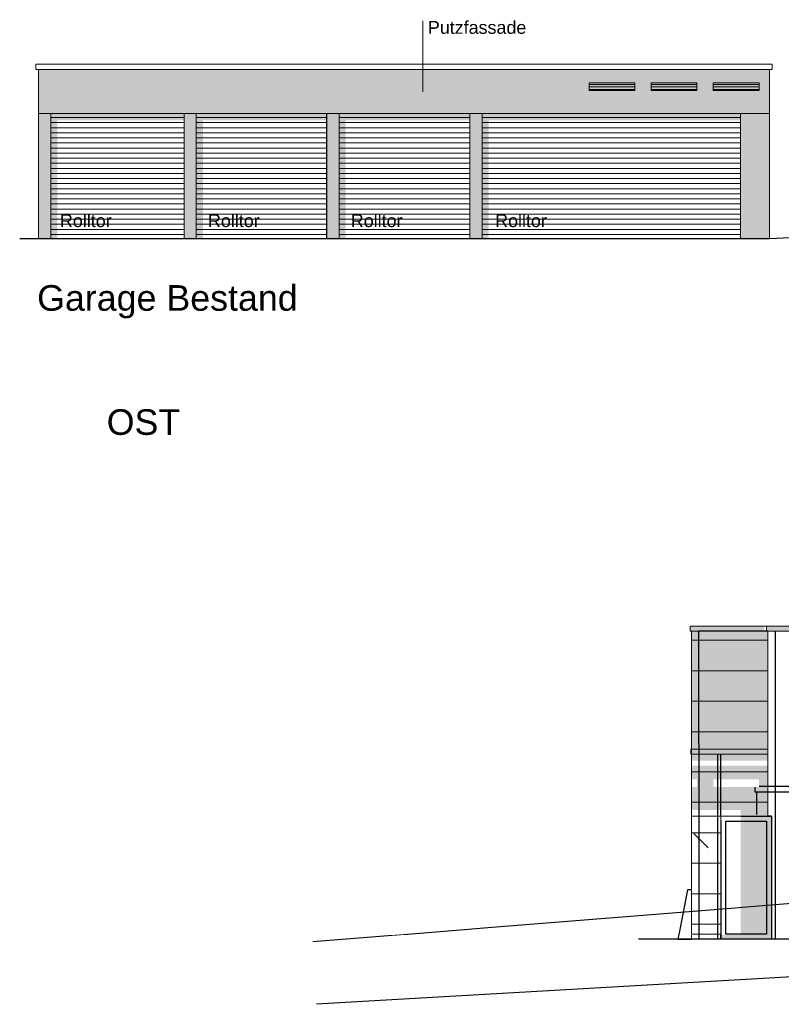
# Model space of a CAD drawing. Header units: metres. Extents: x -8.5 to 47, y -9.6 to 55.9.
# Tile 2 of 13: x -8.5 to 6.5, y 5.1 to 24.5. Entities that reach past the tile are written whole.
import ezdxf

# ---------------------------------------------------------------- set-up
doc = ezdxf.new("R2010")
doc.units = ezdxf.units.M
doc.set_wipeout_variables(frame=1)
for name, color, linetype in [('002AA_AA', 109, 'Continuous'), ('003ARCH_A', 7, 'Continuous'), ('003TX_TXT', 7, 'Continuous')]:
    doc.layers.add(name, color=color, linetype=linetype)
doc.layers.add('003SON_SON', color=7, linetype='Continuous', plot=False)
doc.styles.add('ARIAL', font='arial.ttf')
doc.styles.add('Arial Narrow', font='arial.ttf')
pattern_1 = [(0, (33.06693, 39.88212), (0, 0.1), [])]
pattern_2 = [(0, (33.066935, 39.882123), (0, 0.05), [])]

msp = doc.modelspace()

# ---------------------------------------------------------------- hatches: boundary and pattern name
at = {"layer": '003ARCH_A', "linetype": 'Continuous', "lineweight": 0}
for points in [[(-8.1464, 23.5279), (6.2186, 23.5279), (6.2186, 22.6579), (-8.1464, 22.6579)], [(-8.1464, 22.6579), (-7.9064, 22.6579), (-7.9064, 20.1979), (-8.1464, 20.1979)], [(-5.2864, 22.6579), (-5.0464, 22.6579), (-5.0464, 20.1979), (-5.2864, 20.1979)], [(-2.4764, 22.6579), (-2.2364, 22.6579), (-2.2364, 20.1979), (-2.4764, 20.1979)], [(0.3336, 22.6579), (0.5736, 22.6579), (0.5736, 20.1979), (0.3336, 20.1979)], [(5.6536, 22.6579), (6.2186, 22.6579), (6.2186, 20.1979), (5.6536, 20.1979)], [(6.1137, 12.4841), (4.6617, 12.4841), (4.6617, 12.5841), (6.1137, 12.5841)], [(7.6307, 12.4841), (6.1617, 12.4841), (6.1617, 12.5841), (7.6307, 12.5841)], [(6.1917, 10.1665), (4.6917, 10.1665), (4.6917, 11.6029), (4.6917, 12.4841), (6.1917, 12.4841)], [(6.1917, 10.0665), (4.6771, 10.0665), (4.6771, 10.1665), (6.1917, 10.1665)], [(4.6917, 10.0665), (6.1917, 10.0665), (6.1917, 8.8465), (4.6917, 8.8465)], [(4.6917, 8.8465), (5.2667, 8.8465), (5.2667, 6.5265), (4.6917, 6.5265)], [(5.2667, 8.8465), (6.2617, 8.8465), (6.2617, 6.4265), (5.2667, 6.4265)], [(5.3667, 8.7465), (6.1617, 8.7465), (6.1617, 6.5265), (5.3667, 6.5265)]]:
    msp.add_hatch(color=254, dxfattribs=at).paths.add_polyline_path(points)
at = {"layer": '003ARCH_A', "linetype": 'Continuous', "lineweight": 9}
h = msp.add_hatch(dxfattribs=at)
h.set_pattern_fill('GLAS HORIZ_ 1MM', color=254, style=0, pattern_type=2)
h.set_pattern_definition(pattern_2)
h.paths.add_polyline_path([(2.6757, 23.2614), (3.5757, 23.2614), (3.5757, 23.1114), (2.6757, 23.1114)])
h = msp.add_hatch(dxfattribs=at)
h.set_pattern_fill('GLAS HORIZ_ 1MM', color=254, style=0, pattern_type=2)
h.set_pattern_definition(pattern_2)
h.paths.add_polyline_path([(3.8957, 23.2614), (4.7957, 23.2614), (4.7957, 23.1114), (3.8957, 23.1114)])
h = msp.add_hatch(dxfattribs=at)
h.set_pattern_fill('GLAS HORIZ_ 1MM', color=254, style=0, pattern_type=2)
h.set_pattern_definition(pattern_2)
h.paths.add_polyline_path([(5.1157, 23.2614), (6.0157, 23.2614), (6.0157, 23.1114), (5.1157, 23.1114)])
h = msp.add_hatch(dxfattribs=at)
h.set_pattern_fill('GLAS HORIZ_ 2MM', style=0, pattern_type=2)
h.set_pattern_definition(pattern_1)
h.paths.add_polyline_path([(-7.9064, 22.6579), (-5.2864, 22.6579), (-5.2864, 20.1979), (-7.9064, 20.1979)])
h = msp.add_hatch(dxfattribs=at)
h.set_pattern_fill('GLAS HORIZ_ 2MM', style=0, pattern_type=2)
h.set_pattern_definition(pattern_1)
h.paths.add_polyline_path([(-5.0464, 22.6579), (-2.4764, 22.6579), (-2.4764, 20.1979), (-5.0464, 20.1979)])
h = msp.add_hatch(dxfattribs=at)
h.set_pattern_fill('GLAS HORIZ_ 2MM', style=0, pattern_type=2)
h.set_pattern_definition(pattern_1)
h.paths.add_polyline_path([(-2.2364, 22.6579), (0.3336, 22.6579), (0.3336, 20.1979), (-2.2364, 20.1979)])
h = msp.add_hatch(dxfattribs=at)
h.set_pattern_fill('GLAS HORIZ_ 2MM', style=0, pattern_type=2)
h.set_pattern_definition(pattern_1)
h.paths.add_polyline_path([(0.5736, 22.6579), (5.6536, 22.6579), (5.6536, 20.1979), (0.5736, 20.1979)])
at = {"layer": '003SON_SON', "linetype": 'Continuous', "lineweight": 0}
for points in [[(-7.7764, 20.2007), (-7.9064, 20.2007), (-7.9064, 22.6579), (-5.2864, 22.6579), (-5.2864, 22.5279), (-7.7764, 22.5279)], [(-4.9164, 20.2007), (-5.0464, 20.2007), (-5.0464, 22.6579), (-2.4764, 22.6579), (-2.4764, 22.5279), (-4.9164, 22.5279)], [(-2.1064, 20.2007), (-2.2364, 20.2007), (-2.2364, 22.6579), (0.3336, 22.6579), (0.3336, 22.5279), (-2.1064, 22.5279)], [(5.6536, 22.6579), (5.6536, 22.5279), (0.7036, 22.5279), (0.7036, 20.2007), (0.5736, 20.2007), (0.5736, 22.6579)]]:
    msp.add_hatch(color=251, dxfattribs=at).paths.add_polyline_path(points)

# ---------------------------------------------------------------- linework, layer by layer
at = {"layer": '002AA_AA', "color": 7}
for p, q in [((6.2186, 20.1979), (-8.5163, 20.1979)), ((-7.1888, 20.1979), (-8.1464, 20.1979)), ((8.3436, 20.2879), (6.2186, 20.1979)), ((11.0273, 5.9404), (-2.6829, 5.1469))]:
    msp.add_line(p, q, dxfattribs=at)
at = {"layer": '003ARCH_A', "color": 7, "linetype": 'Continuous', "lineweight": 9}
for p, q in [((-8.1464, 23.3379), (-8.1464, 20.1979)), ((6.2186, 23.3379), (6.2186, 20.1979)), ((6.2186, 22.6579), (-8.1464, 22.6579)), ((-7.1888, 22.6579), (-8.1464, 22.6579)), ((-7.9064, 22.6579), (-7.9064, 20.1979)), ((5.6536, 22.6579), (5.6536, 20.1979)), ((6.1917, 12.3045), (4.6917, 12.3045)), ((6.1917, 11.7045), (4.6917, 11.7045)), ((6.1917, 11.1045), (4.6917, 11.1045)), ((6.1917, 10.5045), (4.6917, 10.5045)), ((6.1917, 9.7203), (4.6917, 9.7203)), ((6.1917, 9.1203), (4.6917, 9.1203))]:
    msp.add_line(p, q, dxfattribs=at)
at = {"layer": '003ARCH_A', "color": 7, "linetype": 'Continuous', "lineweight": 15}
for p, q in [((-5.2864, 20.1979), (-5.2864, 22.6579)), ((-5.0464, 20.1979), (-5.0464, 22.6579)), ((-2.2364, 20.1979), (-2.2364, 22.6579)), ((0.3336, 20.1979), (0.3336, 22.6579)), ((0.5736, 20.1979), (0.5736, 22.6579))]:
    msp.add_line(p, q, dxfattribs=at)
at = {"layer": '003ARCH_A', "color": 7}
for p, q in [((-2.4764, 20.1979), (-2.4764, 22.6579)), ((4.8317, 11.8341), (4.8317, 12.4841)), ((6.1917, 12.4841), (4.8317, 12.4841)), ((4.8317, 10.2662), (4.8317, 11.8341)), ((11.0958, 9.4267), (5.9367, 9.4267)), ((5.9367, 9.4267), (5.9367, 9.3267)), ((5.9367, 9.3267), (11.0959, 9.3262)), ((5.9667, 9.3267), (5.9667, 8.8765)), ((6.2617, 8.8465), (6.1917, 8.8465)), ((6.2617, 8.8465), (6.2617, 7.147))]:
    msp.add_line(p, q, dxfattribs=at)
at = {"layer": '003ARCH_A', "color": 7, "linetype": 'Continuous', "lineweight": 18}
for p, q in [((6.1917, 12.5841), (4.6917, 12.5841)), ((4.6917, 12.4841), (4.6917, 11.6941)), ((4.6917, 8.9067), (4.6917, 6.4265))]:
    msp.add_line(p, q, dxfattribs=at)
at = {"layer": '003ARCH_A', "color": 254, "linetype": 'Continuous', "lineweight": 18, "flags": 128}
for points in [[(-8.1989, 23.6279), (6.2711, 23.6279), (6.2711, 23.5279), (-8.1989, 23.5279)], [(2.6757, 23.2614), (3.5757, 23.2614), (3.5757, 23.1114), (2.6757, 23.1114)], [(3.8957, 23.2614), (4.7957, 23.2614), (4.7957, 23.1114), (3.8957, 23.1114)], [(5.1157, 23.2614), (6.0157, 23.2614), (6.0157, 23.1114), (5.1157, 23.1114)], [(6.1917, 10.1665), (4.6917, 10.1665), (4.6917, 11.6029), (4.6917, 11.6029), (4.6917, 12.4841), (6.1917, 12.4841)], [(6.1917, 10.0665), (4.6771, 10.0665), (4.6771, 10.1665), (6.1917, 10.1665)]]:
    msp.add_lwpolyline(points, close=True, dxfattribs=at)
at = {"layer": '003ARCH_A', "color": 254, "linetype": 'Continuous', "lineweight": 9, "flags": 128}
for points in [[(-8.1464, 23.5279), (6.2186, 23.5279), (6.2186, 22.6579), (-8.1464, 22.6579)], [(-8.1464, 22.6579), (-7.9064, 22.6579), (-7.9064, 20.1979), (-8.1464, 20.1979)], [(-5.2864, 22.6579), (-5.0464, 22.6579), (-5.0464, 20.1979), (-5.2864, 20.1979)], [(-2.4764, 22.6579), (-2.2364, 22.6579), (-2.2364, 20.1979), (-2.4764, 20.1979)], [(0.3336, 22.6579), (0.5736, 22.6579), (0.5736, 20.1979), (0.3336, 20.1979)], [(5.6536, 22.6579), (6.2186, 22.6579), (6.2186, 20.1979), (5.6536, 20.1979)]]:
    msp.add_lwpolyline(points, close=True, dxfattribs=at)
at = {"layer": '003ARCH_A', "color": 7, "linetype": 'Continuous', "lineweight": 18, "flags": 128}
for points in [[(-7.9064, 22.6579), (-5.2864, 22.6579), (-5.2864, 20.1979), (-7.9064, 20.1979)], [(-5.0464, 22.6579), (-2.4764, 22.6579), (-2.4764, 20.1979), (-5.0464, 20.1979)], [(-2.2364, 22.6579), (0.3336, 22.6579), (0.3336, 20.1979), (-2.2364, 20.1979)], [(0.5736, 22.6579), (5.6536, 22.6579), (5.6536, 20.1979), (0.5736, 20.1979)]]:
    msp.add_lwpolyline(points, close=True, dxfattribs=at)
at = {"layer": '003ARCH_A', "color": 254, "linetype": 'Continuous', "lineweight": 18, "flags": 128}
for points in [[(6.1137, 12.4841), (4.6617, 12.4841), (4.6617, 12.5841), (6.1137, 12.5841)], [(7.6307, 12.4841), (6.1617, 12.4841), (6.1617, 12.5841), (7.6307, 12.5841)]]:
    msp.add_lwpolyline(points, dxfattribs=at)
at = {"layer": '003ARCH_A', "color": 254, "flags": 128}
msp.add_lwpolyline([(5.2667, 8.8465), (6.2617, 8.8465), (6.2617, 6.4265), (5.2667, 6.4265)], close=True, dxfattribs=at)
at = {"layer": '003TX_TXT', "color": 7, "linetype": 'Continuous', "lineweight": 18}
msp.add_line((-0.5893, 24.4859), (-0.5893, 23.0859), dxfattribs=at)

# ---------------------------------------------------------------- texts
at = {"layer": '003TX_TXT', "color": 7, "attachment_point": 1}
for s, insert, char_height, line_spacing_factor, style in [('Putzfassade', (-0.4931, 24.4792), 0.251722, 0.968358, 'Arial Narrow'), ('Rolltor', (-7.7249, 20.6799), 0.25172, 0.970891, 'ARIAL'), ('Rolltor', (-4.8153, 20.6799), 0.25172, 0.970891, 'ARIAL'), ('Rolltor', (-2.0081, 20.6799), 0.25172, 0.970891, 'ARIAL'), ('Rolltor', (0.8292, 20.6799), 0.25172, 0.970891, 'ARIAL'), ('Garage Bestand', (-8.1738, 19.2864), 0.503443, 0.970891, 'ARIAL'), ('OST', (-6.8062, 16.8461), 0.50344, 0.970891, 'ARIAL')]:
    msp.add_mtext(s, dxfattribs=dict(at, insert=insert, char_height=char_height, line_spacing_factor=line_spacing_factor, style=style))

# ---------------------------------------------------------------- wipeouts: each hides what was drawn before it
at = {"color": 254, "linetype": 'Continuous', "lineweight": 18}
msp.add_wipeout([(2.6757, 9.572), (3.5757, 9.572), (3.5757, 9.422), (2.6757, 9.422)], dxfattribs=at).dxf.layer = '003ARCH_A'
at = {"color": 255, "linetype": 'Continuous', "lineweight": 18}
for points in [[(-7.9064, 8.9685), (-5.2864, 8.9685), (-5.2864, 6.5085), (-7.9064, 6.5085)], [(-5.0464, 8.9685), (-2.4764, 8.9685), (-2.4764, 6.5085), (-5.0464, 6.5085)], [(-2.2364, 8.9685), (0.3336, 8.9685), (0.3336, 6.5085), (-2.2364, 6.5085)]]:
    msp.add_wipeout(points, dxfattribs=at).dxf.layer = '003ARCH_A'

# ---------------------------------------------------------------- next in the draw order: wipeouts: each hides what was drawn before it
at = {"color": 254, "linetype": 'Continuous', "lineweight": 18}
for points in [[(-8.1989, 9.9385), (6.2711, 9.9385), (6.2711, 9.8385), (-8.1989, 9.8385)], [(3.8957, 9.572), (4.7957, 9.572), (4.7957, 9.422), (3.8957, 9.422)], [(5.1157, 9.572), (6.0157, 9.572), (6.0157, 9.422), (5.1157, 9.422)]]:
    msp.add_wipeout(points, dxfattribs=at).dxf.layer = '003ARCH_A'
at = {"color": 255, "linetype": 'Continuous', "lineweight": 18}
msp.add_wipeout([(0.5736, 8.9685), (5.6536, 8.9685), (5.6536, 6.5085), (0.5736, 6.5085)], dxfattribs=at).dxf.layer = '003ARCH_A'

# ---------------------------------------------------------------- next in the draw order: linework, layer by layer
at = {"layer": '002AA_AA', "color": 7}
for p, q in [((11.0889, 7.4828), (4.8091, 6.9789)), ((4.8091, 6.9789), (-2.7538, 6.372)), ((7.0887, 6.4265), (3.6487, 6.4265))]:
    msp.add_line(p, q, dxfattribs=at)
at = {"layer": '003ARCH_A', "color": 7}
for p, q in [((6.3317, 12.4861), (6.3317, 6.4265)), ((4.8317, 10.2662), (4.8317, 6.4265)), ((5.1967, 10.0665), (5.1967, 6.4265)), ((5.2667, 8.8465), (5.2667, 10.0665)), ((5.2667, 8.7615), (5.2667, 6.4265)), ((4.7337, 8.5065), (5.0137, 8.2265)), ((4.612, 7.3965), (4.4222, 6.4265)), ((4.6976, 7.3965), (4.612, 7.3965)), ((4.4222, 6.4265), (4.6976, 6.4265))]:
    msp.add_line(p, q, dxfattribs=at)
at = {"layer": '003ARCH_A', "color": 7, "linetype": 'Continuous', "lineweight": 18}
msp.add_line((4.6917, 11.6941), (4.6917, 8.9067), dxfattribs=at)
at = {"layer": '003ARCH_A', "color": 7, "linetype": 'Continuous', "lineweight": 9}
for p, q in [((5.2667, 8.5203), (4.6917, 8.5203)), ((5.2667, 7.9203), (4.6917, 7.9203)), ((5.2667, 7.3203), (4.6917, 7.3203)), ((5.2667, 6.7203), (4.6917, 6.7203))]:
    msp.add_line(p, q, dxfattribs=at)
at = {"layer": '003ARCH_A', "color": 254, "linetype": 'Continuous', "lineweight": 18, "flags": 128}
for points in [[(4.6917, 10.0665), (6.1917, 10.0665), (6.1917, 8.8465), (4.6917, 8.8465)], [(4.6917, 8.8465), (5.2667, 8.8465), (5.2667, 6.5265), (4.6917, 6.5265)]]:
    msp.add_lwpolyline(points, close=True, dxfattribs=at)
at = {"layer": '003ARCH_A', "color": 254, "flags": 128}
msp.add_lwpolyline([(5.3667, 8.7465), (6.1617, 8.7465), (6.1617, 6.5265), (5.3667, 6.5265)], close=True, dxfattribs=at)

doc.saveas('drawing.dxf')
